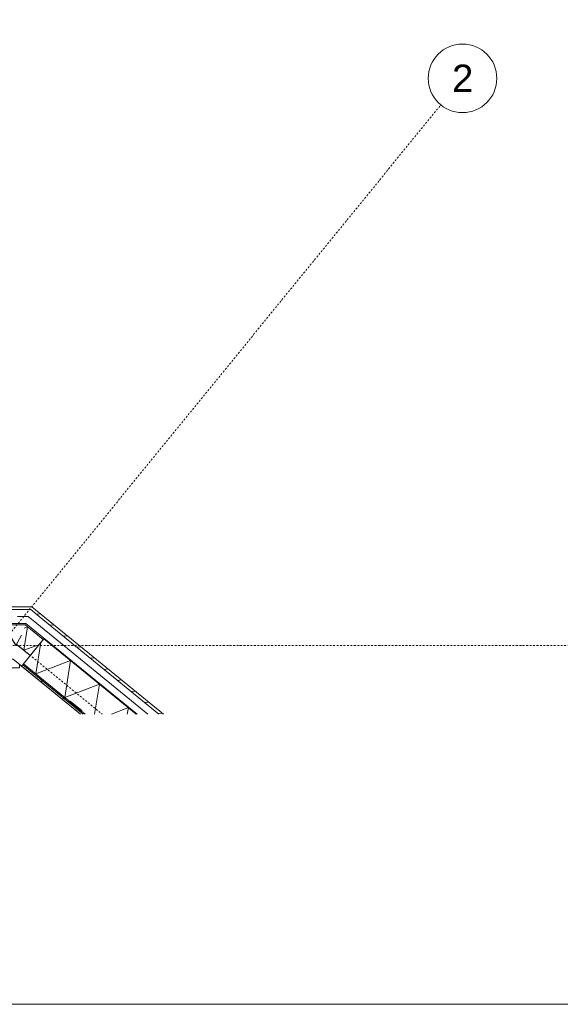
# Model space of a CAD drawing. Extents: x 0 to 46275, y 0 to 29700.
# Tile 10 of 18: x 23397 to 27337, y 500 to 7675. Entities that reach past the tile are written whole.
import ezdxf
from ezdxf.xclip import XClip

# ---------------------------------------------------------------- set-up
doc = ezdxf.new("R2010")
doc.units = 0
doc.header["$MEASUREMENT"] = 0
doc.header["$XCLIPFRAME"] = 0
doc.linetypes.add('Streep-punt fijn', pattern=[625.500011, 313.000011, -156.25, 0, -156.25])
for name, color, linetype in [('ZZ 21 Buitenwand spouwblad hsb', 7, 'Continuous'), ('ZZ 21 Buitenwand spouwblad hsb Doorsnede-arcering', 7, 'Continuous'), ('ZZ 21 Buitenwand spouwblad hsb Laagscheidingslijnen', 7, 'Continuous'), ('ZZ 21 Buitenwand spouwisolatie', 7, 'Continuous'), ('ZZ 21 Buitenwand spouwisolatie Doorsnede-arcering', 7, 'Continuous'), ('ZZ 27 Dakrandconstructie', 7, 'Continuous'), ('ZZ 28 HDC staalconstructies', 7, 'Continuous'), ('ZZ 28 HDC staalconstructies Doorsnede-arcering', 7, 'Continuous'), ('ZZ 41 Buitenwandafwerking gevelhout', 7, 'Continuous'), ('ZZ 41 Buitenwandafwerking gevelhout Doorsnede-arcering', 7, 'Continuous'), ('ZZ 41 Buitenwandafwerking gevelhout Laagscheidingslijnen', 7, 'Continuous'), ('ZZ 43 Vloerafwerking algemeen', 7, 'Continuous'), ('ZZ A Stramien', 7, 'Continuous'), ('ZZ B Bouwbesluitlijnen', 7, 'Continuous'), ('ZZ Zone Gebruiksruimten', 7, 'Continuous')]:
    doc.layers.add(name, color=color, linetype=linetype)
doc.styles.add('GENERATED_STYLE_1', font='arial.ttf')
pattern_1 = [(5.81525, (-14477.35, -19434.21), (-9.1189, 89.53684), [])]

# ---------------------------------------------------------------- blocks, each defined once
blk = doc.blocks.new('*X31')
at = {"layer": 'ZZ 21 Buitenwand spouwblad hsb Doorsnede-arcering', "color": 7, "linetype": 'Continuous', "lineweight": 0, "ltscale": 0.04}
for p, q in [((23551.4, 3136), (23514.5, 2908.2)), ((23768.2, 3004.6), (23514.5, 2908.2)), ((23768.2, 3004.6), (23724.8, 2736.7)), ((23978.5, 2833.2), (23724.8, 2736.7)), ((23978.5, 2833.2), (23943.2, 2614.7)), ((24188.8, 2661.7), (24065.1, 2614.7)), ((24188.8, 2661.7), (24181.2, 2614.7))]:
    blk.add_line(p, q, dxfattribs=at)
blk = doc.blocks.new('*X35')
at = {"layer": 'ZZ 21 Buitenwand spouwisolatie Doorsnede-arcering', "color": 7, "linetype": 'Continuous', "lineweight": 0, "ltscale": 0.04}
for p, q in [((23281.4, 3264.7), (23194.8, 3114.7)), ((23281.4, 3264.7), (23368, 3114.7)), ((23411.4, 3189.9), (23368, 3114.7)), ((23191.7, 3120.1), (23194.8, 3114.7))]:
    blk.add_line(p, q, dxfattribs=at)
blk = doc.blocks.new('*X36')
at = {"layer": 'ZZ 21 Buitenwand spouwisolatie Doorsnede-arcering', "color": 7, "linetype": 'Continuous', "lineweight": 0, "ltscale": 0.04}
for p, q in [((23454.9, 3250.9), (23427.3, 3079.9)), ((23454.9, 3250.9), (23429.7, 3241.3)), ((23540.7, 3123), (23427.3, 3079.9))]:
    blk.add_line(p, q, dxfattribs=at)
blk = doc.blocks.new('Drawing_2_2', base_point=(7690.6, -30053.4))
at = {"layer": 'ZZ 21 Buitenwand spouwblad hsb Doorsnede-arcering', "linetype": 'Continuous', "lineweight": 0, "true_color": 0x7f7f7f}
blk.add_hatch(color=8, dxfattribs=at).paths.add_polyline_path([(23573.5, 3163.2), (24246.5, 2614.7), (24252.8, 2614.7), (23576.1, 3166.3)])
at = {"layer": 'ZZ 21 Buitenwand spouwblad hsb Doorsnede-arcering', "linetype": 'Continuous', "lineweight": 0, "true_color": 0x000000}
h = blk.add_hatch(dxfattribs=at)
h.set_pattern_fill('930_Lijnen_vert_200_0002', color=18, style=0, pattern_type=2)
h.set_pattern_definition([(230.81525, (-14477.35, -19434.21), (-155.0225, 126.3646), [])])
h.paths.add_polyline_path([(23419.4, 2974.1), (23411.2, 2964), (23839.7, 2614.7), (23860.3, 2614.7)])
h = blk.add_hatch(dxfattribs=at)
h.set_pattern_fill('325_Hout_plaatmateriaal__BF', color=18, style=0, pattern_type=2)
h.set_pattern_definition([(230.81525, (-14477.35, -19434.21), (-38.755633, 31.59115), [])])
h.paths.add_polyline_path([(23425.1, 2981.1), (23419.4, 2974.1), (23860.3, 2614.7), (23874.6, 2614.7)])
at = {"layer": 'ZZ 28 HDC staalconstructies Doorsnede-arcering', "linetype": 'Continuous', "lineweight": 0, "true_color": 0x000000}
h = blk.add_hatch(dxfattribs=at)
h.set_pattern_fill('515_Staal_0002', color=18, style=0, pattern_type=2)
h.set_pattern_definition([(5.81525, (-14477.35, -19434.2), (-22.7972, 223.8421), []), (5.81525, (-14484.95, -19359.6), (-22.7972, 223.8421), [])])
h.paths.add_polyline_path([(23758.5, 2701.6), (23843.3, 2632.4), (23849.6, 2640.2), (23764.8, 2709.3)])
at = {"layer": 'ZZ 41 Buitenwandafwerking gevelhout Doorsnede-arcering', "linetype": 'Continuous', "lineweight": 0, "true_color": 0x000000}
h = blk.add_hatch(dxfattribs=at)
h.set_pattern_fill('310_Naaldhout__01__0002', color=18, style=0, pattern_type=2)
h.set_pattern_definition(pattern_1)
h.paths.add_polyline_path([(23451.8, 3396.7), (21775.5, 3396.7), (21775.5, 3375.7), (23477.5, 3375.7)])
h = blk.add_hatch(dxfattribs=at)
h.set_pattern_fill('310_Naaldhout__01__0002', color=18, style=0, pattern_type=2)
h.set_pattern_definition(pattern_1)
h.paths.add_polyline_path([(23451.8, 3396.7), (23477.5, 3375.7), (23485, 3396.7)])
h = blk.add_hatch(dxfattribs=at)
h.set_pattern_fill('310_Naaldhout__01__0002', color=18, style=0, pattern_type=2)
h.set_pattern_definition(pattern_1)
h.paths.add_polyline_path([(23510.8, 3375.7), (23485, 3396.7), (23477.5, 3375.7)])
h = blk.add_hatch(dxfattribs=at)
h.set_pattern_fill('310_Naaldhout__01__0002', color=18, style=0, pattern_type=2)
h.set_pattern_definition(pattern_1)
h.paths.add_polyline_path([(23510.8, 3375.7), (23477.5, 3375.7), (24411.1, 2614.7), (24444.3, 2614.7)])
at = {"layer": 'ZZ 21 Buitenwand spouwblad hsb', "color": 1, "linetype": 'Continuous', "lineweight": 0, "ltscale": 0.04, "flags": 128}
blk.add_lwpolyline([(23573.5, 3163.2), (23425.1, 2981.1)], dxfattribs=at)
at = {"layer": 'ZZ 21 Buitenwand spouwblad hsb', "color": 2, "linetype": 'Continuous', "lineweight": 0, "ltscale": 0.04, "flags": 128}
for points in [[(23576.1, 3166.3), (23573.5, 3163.2)], [(24252.8, 2614.7), (23576.1, 3166.3)], [(23419.4, 2974.1), (23411.2, 2964)], [(23411.2, 2964), (23839.7, 2614.7)], [(23425.1, 2981.1), (23419.4, 2974.1)]]:
    blk.add_lwpolyline(points, dxfattribs=at)
at = {"layer": 'ZZ 21 Buitenwand spouwblad hsb Laagscheidingslijnen', "color": 2, "linetype": 'Continuous', "lineweight": 0, "ltscale": 0.04}
for p, q in [((24246.5, 2614.7), (23573.5, 3163.2)), ((23419.4, 2974.1), (23860.3, 2614.7)), ((23425.1, 2981.1), (23874.6, 2614.7))]:
    blk.add_line(p, q, dxfattribs=at)
at = {"layer": 'ZZ 21 Buitenwand spouwisolatie', "color": 1, "linetype": 'Continuous', "lineweight": 0, "ltscale": 0.04, "flags": 128}
for points in [[(23438, 3264.7), (23191.7, 3264.7)], [(23569.1, 3157.8), (23438, 3264.7)], [(23569.1, 3157.8), (23474.3, 3041.6)], [(23384.6, 3114.7), (23474.3, 3041.6)]]:
    blk.add_lwpolyline(points, dxfattribs=at)
at = {"layer": 'ZZ 28 HDC staalconstructies', "color": 4, "linetype": 'Continuous', "lineweight": 0, "ltscale": 0.04}
for p, q in [((23764.8, 2709.3), (23758.5, 2701.6)), ((23843.3, 2632.4), (23758.5, 2701.6)), ((23849.6, 2640.2), (23764.8, 2709.3)), ((23849.6, 2640.2), (23843.3, 2632.4))]:
    blk.add_line(p, q, dxfattribs=at)
at = {"layer": 'ZZ 41 Buitenwandafwerking gevelhout', "color": 2, "linetype": 'Continuous', "lineweight": 0, "ltscale": 0.04, "flags": 128}
for points in [[(23451.8, 3396.7), (21775.5, 3396.7)], [(23485, 3396.7), (23451.8, 3396.7)], [(24444.3, 2614.7), (23485, 3396.7)]]:
    blk.add_lwpolyline(points, dxfattribs=at)
at = {"layer": 'ZZ 41 Buitenwandafwerking gevelhout', "color": 9, "linetype": 'Continuous', "lineweight": 0, "ltscale": 0.04, "flags": 128}
for points in [[(21775.5, 3275.7), (23441.9, 3275.7)], [(23441.9, 3275.7), (24252.8, 2614.7)]]:
    blk.add_lwpolyline(points, dxfattribs=at)
at = {"layer": 'ZZ 41 Buitenwandafwerking gevelhout Laagscheidingslijnen', "color": 2, "linetype": 'Continuous', "lineweight": 0, "ltscale": 0.04}
for p, q in [((23398.4, 3375.7), (21775.5, 3375.7)), ((23477.5, 3375.7), (23398.4, 3375.7)), ((23477.5, 3375.7), (23398.4, 3375.7)), ((23538.9, 3325.7), (23477.5, 3375.7)), ((24411.1, 2614.7), (23538.9, 3325.7))]:
    blk.add_line(p, q, dxfattribs=at)
at = {"layer": 'ZZ 41 Buitenwandafwerking gevelhout Laagscheidingslijnen', "color": 9, "linetype": 'Continuous', "lineweight": 0, "ltscale": 0.04}
for p, q in [((23459.7, 3325.7), (23380.6, 3325.7)), ((23521.1, 3275.7), (23459.7, 3325.7)), ((24332, 2614.7), (23521.1, 3275.7))]:
    blk.add_line(p, q, dxfattribs=at)
at = {"layer": 'ZZ 43 Vloerafwerking algemeen', "color": 3, "linetype": 'Continuous', "lineweight": 0, "ltscale": 0.04, "flags": 128}
blk.add_lwpolyline([(23839.7, 2614.7), (23395.7, 2976.7), (23395.7, 2950.7), (23211.7, 2950.7), (23211.7, 3014.7), (22045.5, 3014.7), (22045.5, 2950.7), (21999, 2950.7), (21725.1, 2614.7)], dxfattribs=at)
at = {"layer": 'ZZ A Stramien', "color": 1, "linetype": 'Streep-punt fijn', "lineweight": 0, "ltscale": 0.04}
for p, q in [((14044.2, 10728.4), (23998, 2614.7)), ((22847.6, 2614.7), (26465.9, 7053.7)), ((26465.9, 7053.7), (26465.9, 7053.7)), ((3250, 3114.7), (31443.9, 3114.7))]:
    blk.add_line(p, q, dxfattribs=at)
at = {"layer": 'ZZ A Stramien', "color": 1, "linetype": 'Continuous', "lineweight": 0, "ltscale": 0.04}
blk.add_circle((26623.9, 7247.4), 250, dxfattribs=at)
at = {"layer": 'ZZ A Stramien', "color": 1, "linetype": 'Streep-punt fijn', "lineweight": 0, "ltscale": 0.04}
blk.add_point((26465.9, 7053.7), dxfattribs=at)
blk.add_point((26465.9, 7053.7), dxfattribs=at)
at = {"layer": 'ZZ B Bouwbesluitlijnen', "color": 255, "linetype": 'Continuous', "lineweight": 0, "ltscale": 0.04, "flags": 128}
blk.add_lwpolyline([(24444.3, 2614.7), (23485, 3396.7), (22269, 3396.7), (21631.6, 2614.7)], dxfattribs=at)
at = {"layer": 'ZZ Zone Gebruiksruimten', "color": 255, "linetype": 'Continuous', "lineweight": 0, "ltscale": 0.04, "flags": 128}
blk.add_lwpolyline([(23839.7, 2614.7), (23349, 3014.7), (22051.2, 3014.7), (21725.1, 2614.7)], dxfattribs=at)
at = {"layer": 'ZZ 27 Dakrandconstructie', "color": 4, "linetype": 'Continuous', "lineweight": 0, "ltscale": 0.04}
for name in ['*X35', '*X36', '*X31']:
    blk.add_blockref(name, (0, 0), dxfattribs=at)
at = {"layer": 'ZZ A Stramien', "color": 10, "linetype": 'Continuous', "lineweight": 0, "insert": (26547.6, 7347.4), "char_height": 200, "attachment_point": 1, "style": 'GENERATED_STYLE_1'}
blk.add_mtext('\\A1;{\\pql;\\pt0;\\fArial|b0|i0|c0|p0;\\W1.000000;2}', dxfattribs=at)

msp = doc.modelspace()

# ---------------------------------------------------------------- block references
at = {"color": 4, "linetype": 'Continuous', "lineweight": 0, "ltscale": 0.02}
ref = msp.add_blockref('Drawing_2_2', (7690.6, -30053.4), dxfattribs=at)
XClip(ref).set_block_clipping_path([(2500, 2614.6895347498), (32193.9037158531, 14350)])

# ---------------------------------------------------------------- next in the draw order: linework, layer by layer
at = {"color": 3, "linetype": 'Continuous', "lineweight": 0, "ltscale": 0.02, "flags": 128}
msp.add_lwpolyline([(500, 29200), (41550, 29200), (41550, 500), (500, 500)], close=True, dxfattribs=at)

doc.saveas('drawing.dxf')
